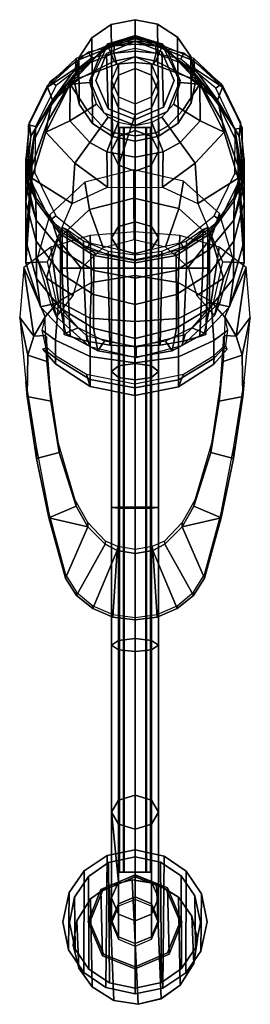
# Model space of a CAD drawing. Header units: millimetres. Extents: x -29 to 29, y -218 to 34.
import ezdxf

# ---------------------------------------------------------------- set-up
doc = ezdxf.new("R2010")
doc.units = ezdxf.units.MM
doc.header["$MEASUREMENT"] = 0

msp = doc.modelspace()

# ---------------------------------------------------------------- meshes
mesh = msp.add_polyface()
corners = [(15.5, 18, 211.94), (14.38, 12.22, 211.94), (14.26, 24.07, 211.94), (-15.5, 18, 211.94), (-14.38, 23.78, 211.94), (-14.26, 11.93, 211.94), (6.07, 3.74, 211.94), (0, 2.5, 211.94), (0, 33.5, 211.94), (5.78, 32.38, 211.94), (11.02, 7.1, 211.94), (10.9, 29.02, 211.94), (-5.78, 3.62, 211.94), (-6.07, 32.26, 211.94), (-10.9, 6.98, 211.94), (-11.02, 28.9, 211.94), (15.5, 18, 357.04), (14.26, 24.07, 357.04), (14.38, 12.22, 357.04), (-15.5, 18, 357.04), (-14.26, 11.93, 357.04), (-14.38, 23.78, 357.04), (6.07, 3.74, 357.04), (5.78, 32.38, 357.04), (0, 33.5, 357.04), (0, 2.5, 357.04), (11.02, 7.1, 357.04), (10.9, 29.02, 357.04), (-6.07, 32.26, 357.04), (-5.78, 3.62, 357.04), (-11.02, 28.9, 357.04), (-10.9, 6.98, 357.04), (-14.38, 23.78, 211.94), (-15.5, 18, 211.94), (-15.5, 18, 357.04), (-14.38, 23.78, 357.04), (-11.02, 28.9, 211.94), (-11.02, 28.9, 357.04), (-6.07, 32.26, 211.94), (-6.07, 32.26, 357.04), (0, 33.5, 211.94), (0, 33.5, 357.04), (5.78, 32.38, 211.94), (5.78, 32.38, 357.04), (10.9, 29.02, 211.94), (10.9, 29.02, 357.04), (14.26, 24.07, 211.94), (14.26, 24.07, 357.04), (15.5, 18, 211.94), (15.5, 18, 357.04), (14.38, 12.22, 211.94), (14.38, 12.22, 357.04), (11.02, 7.1, 211.94), (11.02, 7.1, 357.04), (6.07, 3.74, 211.94), (6.07, 3.74, 357.04), (0, 2.5, 211.94), (0, 2.5, 357.04), (-5.78, 3.62, 211.94), (-5.78, 3.62, 357.04), (-10.9, 6.98, 211.94), (-10.9, 6.98, 357.04), (-14.26, 11.93, 211.94), (-14.26, 11.93, 357.04), (-15.5, 18, 211.94), (-15.5, 18, 357.04)]
mesh.append_faces([[corners[k] for k in face] for face in [(0, 1, 2, 2), (3, 4, 5, 5), (6, 7, 8, 9), (10, 6, 9, 11), (1, 10, 11, 2), (7, 12, 13, 8), (12, 14, 15, 13), (14, 5, 4, 15), (16, 17, 18, 18), (19, 20, 21, 21), (22, 23, 24, 25), (26, 27, 23, 22), (18, 17, 27, 26), (25, 24, 28, 29), (29, 28, 30, 31), (31, 30, 21, 20), (32, 33, 34, 35), (36, 32, 35, 37), (38, 36, 37, 39), (40, 38, 39, 41), (42, 40, 41, 43), (44, 42, 43, 45), (46, 44, 45, 47), (48, 46, 47, 49), (50, 48, 49, 51), (52, 50, 51, 53), (54, 52, 53, 55), (56, 54, 55, 57), (58, 56, 57, 59), (60, 58, 59, 61), (62, 60, 61, 63), (64, 62, 63, 65)]])
mesh = msp.add_polyface()
corners = [(-12.23, 10.4, 154.9), (-9.84, 11.88, 161.61), (-11.58, 17.45, 161.61), (-16.6, 17.01, 152.15), (-8.48, 6.36, 154.9), (-6.83, 8.63, 161.61), (-5.29, 4.61, 154.9), (-4.26, 7.22, 161.61), (-11.55, 2.16, 149.26), (-16.65, 7.65, 149.26), (-7.2, -0.23, 149.26), (-7.05, -9.3, 141.9), (-15.4, -3.13, 144.28), (-16.03, -13.45, 138.56), (-22.8, 4.76, 144.13), (-6.77, 27.41, 161.6), (-9.46, -51.14, 119.16), (0, -52.7, 118.53), (0, -50.04, 120.4), (-7.78, -48.61, 120.93), (-14.56, -45.22, 122.2), (-17.79, -46.57, 121.08), (-24.13, -39.86, 123.96), (-20.01, -38.9, 125.27), (-22.39, -28.36, 130.14), (-27.93, -28.63, 128.75), (0, -9.38, 143.28), (0, -1.59, 149.27), (0, 3.85, 154.9), (0, 6.41, 161.61), (-26.36, -6.98, 138.14), (12.23, 10.4, 154.9), (16.6, 17.01, 152.15), (11.58, 17.45, 161.61), (9.84, 11.88, 161.61), (8.48, 6.36, 154.9), (6.83, 8.63, 161.61), (5.29, 4.61, 154.9), (4.26, 7.22, 161.61), (11.55, 2.16, 149.26), (16.65, 7.65, 149.26), (7.2, -0.23, 149.26), (7.05, -9.3, 141.9), (15.4, -3.13, 144.28), (16.03, -13.45, 138.56), (22.8, 4.76, 144.13), (6.77, 27.41, 161.6), (9.46, -51.14, 119.16), (7.78, -48.61, 120.93), (17.79, -46.57, 121.08), (14.56, -45.22, 122.2), (24.13, -39.86, 123.96), (20.01, -38.9, 125.27), (27.93, -28.63, 128.75), (22.39, -28.36, 130.14), (26.36, -6.98, 138.14), (0, 29.42, 147.02), (0, 29.04, 130.3), (-6.07, 27.16, 128.8), (-6.72, 27.23, 144.89), (-7.07, 27.14, 153.23), (-15.88, 18.47, 140.06), (-16.6, 17.01, 152.15), (-25.9, 2.35, 110.12), (-27.93, -13.03, 99.27), (-27.93, -23.01, 119.11), (-26.32, -3.93, 127.78), (-27.93, -28.63, 128.75), (-26.36, -6.98, 138.14), (-22.8, 4.76, 144.13), (-22.28, 7.56, 134.06), (-6.77, 27.41, 161.6), (0, 28.73, 121.94), (-6.77, 26.43, 119.73), (-27.93, -8.96, 89.07), (-25.49, 5.55, 100.91), (0, 29.49, 154.31), (-14.77, 20.26, 123.49), (-21.42, 11.65, 116.99), (-14.73, 20.5, 114.17), (-20.57, 13.19, 107.63), (0, 29.5, 161.6), (6.72, 27.23, 144.89), (6.07, 27.16, 128.8), (7.07, 27.14, 153.23), (16.6, 17.01, 152.15), (15.88, 18.47, 140.06), (25.9, 2.35, 110.12), (26.32, -3.93, 127.78), (27.93, -23.01, 119.11), (27.93, -13.03, 99.27), (26.36, -6.98, 138.14), (27.93, -28.63, 128.75), (22.28, 7.56, 134.06), (22.8, 4.76, 144.13), (6.77, 27.41, 161.6), (6.77, 26.43, 119.73), (27.93, -8.96, 89.07), (25.49, 5.55, 100.91), (14.77, 20.26, 123.49), (21.42, 11.65, 116.99), (14.73, 20.5, 114.17), (20.57, 13.19, 107.63), (-27.93, -6.46, 81.46), (-26.6, 3.76, 88.33), (-21.07, 12.98, 94.53), (-25.49, 5.55, 100.91), (-20.57, 13.19, 107.63), (-14.24, 18.41, 106.33), (-14.73, 20.5, 114.17), (-14.5, 18.46, 98.22), (0, 23.98, 111.88), (0, 22.56, 100.98), (-4.64, 22.17, 100.71), (-5.3, 22.93, 110.83), (0, 28.73, 121.94), (-6.77, 26.43, 119.73), (-10.54, -30.54, 78.95), (-19.07, -25.22, 80.16), (-19.09, -21.24, 63.02), (-10.48, -26.73, 62.78), (-10.57, -36.74, 94.51), (-19.06, -31.27, 95.22), (-25.26, -17.7, 83.19), (-25.31, -12.79, 63.59), (-25.24, -23.11, 96.55), (-27.93, -3.15, 64.34), (-22.39, 16.25, 65.78), (-15.23, 21.01, 82.53), (-15, 23.01, 67.31), (-5.43, 24.95, 84.33), (-5.31, 26.79, 68.21), (-25.19, -32.64, 115.44), (-24.13, -39.86, 123.96), (-19.03, -40.17, 112.29), (-17.79, -46.57, 121.08), (-10.62, -45.3, 110.21), (-9.46, -51.14, 119.16), (0, -47.92, 110.51), (0, -52.7, 118.53), (0, -39.25, 94.66), (0, -32.51, 78.58), (0, -28.61, 61.66), (0, -28.01, 52.7), (-10.26, -26.06, 52.7), (-19.09, -20.49, 52.7), (-25.26, -12.08, 52.7), (-27.93, -1.96, 52.7), (0, 27.28, 68.35), (0, 28, 52.7), (-5.72, 27.4, 52.7), (0, 25.42, 84.47), (-15.04, 23.57, 52.7), (-22.44, 16.61, 52.7), (-27, 7.18, 52.7), (-26.96, 6.98, 64.49), (27.93, -6.46, 81.46), (26.6, 3.76, 88.33), (21.07, 12.98, 94.53), (20.57, 13.19, 107.63), (25.49, 5.55, 100.91), (14.24, 18.41, 106.33), (14.73, 20.5, 114.17), (14.5, 18.46, 98.22), (5.3, 22.93, 110.83), (4.64, 22.17, 100.71), (6.77, 26.43, 119.73), (10.54, -30.54, 78.95), (10.48, -26.73, 62.78), (19.09, -21.24, 63.02), (19.07, -25.22, 80.16), (10.57, -36.74, 94.51), (19.06, -31.27, 95.22), (25.31, -12.79, 63.59), (25.26, -17.7, 83.19), (25.24, -23.11, 96.55), (27.93, -3.15, 64.34), (22.39, 16.25, 65.78), (15, 23.01, 67.31), (15.23, 21.01, 82.53), (5.31, 26.79, 68.21), (5.43, 24.95, 84.33), (25.19, -32.64, 115.44), (24.13, -39.86, 123.96), (19.03, -40.17, 112.29), (17.79, -46.57, 121.08), (10.62, -45.3, 110.21), (9.46, -51.14, 119.16), (10.26, -26.06, 52.7), (19.09, -20.49, 52.7), (25.26, -12.08, 52.7), (27.93, -1.96, 52.7), (5.72, 27.4, 52.7), (15.04, 23.57, 52.7), (22.44, 16.61, 52.7), (26.96, 6.98, 64.49), (27, 7.18, 52.7)]
mesh.append_faces([[corners[k] for k in face] for face in [(0, 1, 2, 3), (4, 5, 1, 0), (6, 7, 5, 4), (8, 4, 0, 9), (10, 6, 4, 8), (11, 10, 8, 12), (9, 0, 3, 3), (13, 11, 12, 12), (3, 14, 9, 9), (3, 2, 15, 15), (16, 17, 18, 19), (16, 19, 20, 21), (22, 21, 20, 23), (22, 23, 24, 25), (11, 26, 27, 10), (10, 27, 28, 6), (6, 28, 29, 7), (14, 12, 8, 9), (13, 12, 14, 30), (25, 24, 13, 30), (31, 32, 33, 34), (35, 31, 34, 36), (37, 35, 36, 38), (39, 40, 31, 35), (41, 39, 35, 37), (42, 43, 39, 41), (40, 32, 31, 31), (44, 43, 42, 42), (32, 40, 45, 45), (32, 46, 33, 33), (47, 48, 18, 17), (47, 49, 50, 48), (51, 52, 50, 49), (51, 53, 54, 52), (42, 41, 27, 26), (41, 37, 28, 27), (37, 38, 29, 28), (45, 40, 39, 43), (44, 55, 45, 43), (53, 55, 44, 54), (56, 57, 58, 59), (60, 59, 61, 62), (63, 64, 65, 66), (65, 67, 68, 66), (68, 69, 70, 66), (62, 71, 60, 60), (57, 72, 73, 58), (74, 64, 63, 75), (60, 76, 56, 59), (59, 58, 77, 61), (61, 77, 78, 70), (70, 78, 63, 66), (58, 73, 79, 77), (78, 77, 79, 80), (63, 78, 80, 75), (62, 61, 70, 69), (81, 76, 60, 71), (56, 82, 83, 57), (84, 85, 86, 82), (87, 88, 89, 90), (89, 88, 91, 92), (91, 88, 93, 94), (85, 84, 95, 95), (57, 83, 96, 72), (97, 98, 87, 90), (84, 82, 56, 76), (82, 86, 99, 83), (86, 93, 100, 99), (93, 88, 87, 100), (83, 99, 101, 96), (100, 102, 101, 99), (87, 98, 102, 100), (85, 94, 93, 86), (81, 95, 84, 76), (103, 74, 104, 104), (105, 106, 107, 107), (107, 108, 105, 105), (108, 107, 109, 109), (104, 106, 105, 105), (106, 104, 74, 74), (110, 105, 108, 108), (111, 112, 113, 114), (115, 111, 114, 116), (116, 114, 108, 109), (114, 113, 110, 108), (117, 118, 119, 120), (121, 122, 118, 117), (118, 123, 124, 119), (122, 125, 123, 118), (124, 103, 126, 126), (103, 123, 74, 74), (123, 103, 124, 124), (127, 128, 129, 129), (128, 130, 131, 129), (64, 125, 132, 65), (132, 133, 67, 65), (134, 135, 133, 132), (125, 122, 134, 132), (121, 136, 134, 122), (134, 136, 137, 135), (136, 138, 139, 137), (140, 138, 136, 121), (117, 141, 140, 121), (142, 141, 117, 120), (143, 142, 120, 144), (145, 144, 120, 119), (146, 145, 119, 124), (147, 146, 124, 126), (74, 123, 125, 64), (131, 148, 149, 150), (151, 148, 131, 130), (113, 112, 151, 130), (110, 113, 130, 128), (131, 150, 152, 129), (129, 152, 153, 127), (110, 128, 105, 105), (128, 127, 105, 105), (127, 153, 154, 155), (126, 155, 154, 147), (105, 127, 155, 104), (104, 155, 126, 103), (156, 157, 97, 97), (158, 159, 160, 160), (159, 158, 161, 161), (161, 162, 159, 159), (157, 158, 160, 160), (160, 97, 157, 157), (163, 161, 158, 158), (111, 164, 165, 112), (115, 166, 164, 111), (166, 162, 161, 164), (164, 161, 163, 165), (167, 168, 169, 170), (171, 167, 170, 172), (170, 169, 173, 174), (172, 170, 174, 175), (173, 176, 156, 156), (156, 97, 174, 174), (174, 173, 156, 156), (177, 178, 179, 179), (179, 178, 180, 181), (90, 89, 182, 175), (182, 89, 92, 183), (184, 182, 183, 185), (175, 182, 184, 172), (171, 172, 184, 186), (184, 185, 187, 186), (186, 187, 139, 138), (140, 171, 186, 138), (167, 171, 140, 141), (142, 168, 167, 141), (143, 188, 168, 142), (189, 169, 168, 188), (190, 173, 169, 189), (191, 176, 173, 190), (97, 90, 175, 174), (180, 192, 149, 148), (151, 181, 180, 148), (165, 181, 151, 112), (163, 179, 181, 165), (180, 178, 193, 192), (178, 177, 194, 193), (163, 158, 179, 179), (179, 158, 177, 177), (177, 195, 196, 194), (176, 191, 196, 195), (158, 157, 195, 177), (157, 156, 176, 195)]])
mesh = msp.add_polyface()
corners = [(12.51, -25.04, 52.5), (0, -27.99, 52.5), (0, -26.16), (11.69, -23.4), (21.64, -17.76, 52.5), (20.22, -16.59), (27.29, -6.22, 52.5), (25.5, -5.81), (27.36, 5.9, 52.5), (25.57, 5.51), (22.12, 17.15, 52.5), (20.67, 16.03), (12.49, 25.05, 52.5), (11.67, 23.41), (0, 26.16), (0, 27.99, 52.5), (-21.58, 17.83, 52.5), (-11.91, 25.33, 52.5), (-11.13, 23.67), (-20.17, 16.66), (-27.19, 6.67, 52.5), (-25.4, 6.23), (-27.34, -6, 52.5), (-25.55, -5.61), (-21.64, -17.76, 52.5), (-20.22, -16.59), (-12.31, -25.14, 52.5), (-11.51, -23.49)]
mesh.append_faces([[corners[k] for k in face] for face in [(0, 1, 2, 3), (4, 0, 3, 5), (6, 4, 5, 7), (8, 6, 7, 9), (10, 8, 9, 11), (12, 10, 11, 13), (12, 13, 14, 15), (16, 17, 18, 19), (20, 16, 19, 21), (22, 20, 21, 23), (24, 22, 23, 25), (26, 24, 25, 27), (1, 26, 27, 2), (14, 18, 17, 15)]])
mesh = msp.add_polyface()
corners = [(-8.33, 25.92, 161.94), (-11.5, 18, 161.94), (-11.5, 18, 211.94), (-8.33, 25.92, 211.94), (0, 29.5, 161.94), (0, 29.5, 211.94), (7.92, 26.33, 161.94), (7.92, 26.33, 211.94), (11.5, 18, 161.94), (11.5, 18, 211.94), (8.33, 10.08, 161.94), (8.33, 10.08, 211.94), (0, 6.5, 161.94), (0, 6.5, 211.94), (-7.92, 9.67, 161.94), (-7.92, 9.67, 211.94), (-11.5, 18, 161.94), (-11.5, 18, 211.94)]
mesh.append_faces([[corners[k] for k in face] for face in [(0, 1, 2, 3), (4, 0, 3, 5), (6, 4, 5, 7), (8, 6, 7, 9), (10, 8, 9, 11), (12, 10, 11, 13), (14, 12, 13, 15), (16, 14, 15, 17)]])
mesh = msp.add_polyface()
corners = [(6.89, 25.25, 500), (7.25, 11.11, 500), (10, 18, 500), (-10, 18, 500), (-6.89, 10.75, 500), (-7.25, 24.89, 500), (0, 8, 500), (0, 28, 500), (-7.25, 24.89, 357.2), (-10, 18, 357.2), (-10, 18, 500), (-7.25, 24.89, 500), (0, 28, 357.2), (0, 28, 500), (6.89, 25.25, 357.2), (6.89, 25.25, 500), (10, 18, 357.2), (10, 18, 500), (7.25, 11.11, 357.2), (7.25, 11.11, 500), (0, 8, 357.2), (0, 8, 500), (-6.89, 10.75, 357.2), (-6.89, 10.75, 500)]
mesh.append_faces([[corners[k] for k in face] for face in [(0, 1, 2, 2), (3, 4, 5, 5), (6, 7, 5, 4), (1, 0, 7, 6), (8, 9, 10, 11), (12, 8, 11, 13), (14, 12, 13, 15), (16, 14, 15, 17), (18, 16, 17, 19), (20, 18, 19, 21), (22, 20, 21, 23), (9, 22, 23, 10)]])
mesh = msp.add_polyface()
corners = [(-4.24, -195.02, 544.84), (-6, -190.9, 543.83), (-6, -196.58, 508.87), (-4.24, -200.8, 509.29), (0, 21.04, 515.7), (0, 24, 500), (-4.24, 22.25, 500), (-4.24, 19.31, 515.38), (4.24, 19.31, 515.38), (4.24, 22.25, 500), (0, 5.15, 560.92), (0, -18.15, 589.96), (4.24, -19.34, 588.67), (4.24, 3.63, 560.03), (-4.24, 3.63, 560.03), (-4.24, -19.34, 588.67), (0, -54.31, 612.86), (0, -90.98, 619.79), (4.24, -91.03, 618.03), (4.24, -54.92, 611.22), (-4.24, -91.03, 618.03), (-4.24, -127.47, 613.58), (0, -127.97, 615.27), (0, -196.73, 545.26), (0, -202.55, 509.47), (4.24, -200.8, 509.29), (4.24, -195.02, 544.84), (6, -190.9, 543.83), (6, -196.58, 508.87), (4.24, -192.36, 508.44), (4.24, -186.78, 542.82), (6, -197.23, 354.44), (4.24, -193.01, 354.44), (-4.24, -186.78, 542.82), (-6, -168.99, 583.19), (-4.24, -165.94, 580.25), (-4.24, -192.36, 508.44), (-4.24, -193.01, 354.44), (-6, -197.23, 354.44), (0, 9.23, 513.54), (-4.24, -3.71, 555.76), (-4.24, 10.96, 513.86), (0, -5.23, 554.88), (0, -26.32, 581.17), (-4.24, -25.12, 582.46), (4.24, -3.71, 555.76), (4.24, -25.12, 582.46), (0, -58.53, 601.63), (0, -91.37, 607.79), (-4.24, -91.31, 609.55), (-4.24, -57.91, 603.28), (4.24, -57.91, 603.28), (4.24, -91.31, 609.55), (0, -124.6, 603.75), (-4.24, -125.09, 605.44), (4.24, -125.09, 605.44), (0, -185.07, 542.4), (0, -190.61, 508.26), (0, -191.27, 354.44), (-6, 15.13, 514.62), (-6, -0.04, 557.9), (-6, -22.23, 585.56), (-6, -56.42, 607.25), (-4.24, -54.92, 611.22), (-6, -91.17, 613.79), (-6, -126.28, 609.51), (-4.24, -172.04, 586.14), (4.24, -165.94, 580.25), (0, -164.67, 579.03), (6, -168.99, 583.19), (4.24, -172.04, 586.14), (0, -173.31, 587.36), (4.24, -127.47, 613.58), (6, -126.28, 609.51), (6, -91.17, 613.79), (6, -56.42, 607.25), (6, -22.23, 585.56), (6, -0.04, 557.9), (6, 15.13, 514.62), (4.24, 10.96, 513.86), (0, -203.18, 354.44), (4.24, -201.45, 354.44), (-4.24, -201.45, 354.44), (-6, 18, 500), (-4.24, 13.76, 500), (0, 12, 500), (4.24, 13.76, 500), (6, 18, 500)]
mesh.append_faces([[corners[k] for k in face] for face in [(0, 1, 2, 3), (4, 5, 6, 7), (4, 8, 9, 5), (10, 11, 12, 13), (14, 15, 11, 10), (16, 17, 18, 19), (20, 21, 22, 17), (23, 24, 25, 26), (0, 3, 24, 23), (27, 28, 29, 30), (28, 31, 32, 29), (33, 34, 35, 35), (33, 1, 34, 34), (36, 2, 1, 33), (37, 38, 2, 36), (39, 40, 41, 41), (42, 43, 44, 40), (45, 46, 43, 42), (47, 48, 49, 50), (51, 52, 48, 47), (48, 53, 54, 49), (52, 55, 53, 48), (56, 57, 36, 33), (30, 29, 57, 56), (29, 32, 58, 57), (40, 39, 42, 42), (14, 7, 59, 60), (14, 10, 4, 7), (15, 14, 60, 61), (60, 40, 44, 61), (59, 41, 40, 60), (61, 44, 50, 62), (63, 15, 61, 62), (20, 63, 62, 64), (50, 49, 64, 62), (49, 54, 65, 64), (21, 20, 64, 65), (54, 35, 34, 65), (66, 21, 65, 34), (53, 55, 67, 68), (54, 53, 68, 35), (68, 67, 30, 56), (35, 68, 56, 33), (67, 69, 27, 30), (27, 69, 70, 26), (23, 26, 70, 71), (0, 23, 71, 66), (0, 66, 34, 1), (66, 71, 22, 21), (71, 70, 72, 22), (69, 73, 72, 70), (55, 73, 69, 67), (52, 74, 73, 55), (73, 74, 18, 72), (51, 75, 74, 52), (74, 75, 19, 18), (22, 72, 18, 17), (16, 19, 12, 11), (19, 75, 76, 12), (46, 76, 75, 51), (43, 46, 51, 47), (44, 43, 47, 50), (63, 16, 11, 15), (20, 17, 16, 63), (10, 13, 8, 4), (77, 78, 8, 13), (79, 78, 77, 45), (45, 77, 76, 46), (76, 77, 13, 12), (39, 79, 45, 42), (28, 27, 26, 25), (80, 81, 25, 24), (82, 80, 24, 3), (36, 57, 58, 37), (81, 31, 28, 25), (82, 3, 2, 38), (59, 7, 6, 83), (84, 41, 59, 83), (84, 85, 39, 41), (85, 86, 79, 39), (87, 78, 79, 86), (8, 78, 87, 9)]])
mesh = msp.add_polyface()
corners = [(2.76, -184.32, 340.54), (0, -184.32, 339.44), (0, 5.97, 339.44), (2.76, 5.97, 340.54), (4, -184.32, 343.44), (4, 5.97, 343.44), (2.9, -184.32, 346.2), (2.9, 5.97, 346.2), (0, -184.32, 347.44), (0, 5.97, 347.44), (-2.76, -184.32, 346.33), (-2.76, 5.97, 346.33), (-4, -184.32, 343.44), (-4, 5.97, 343.44), (-2.9, -184.32, 340.68), (-2.9, 5.97, 340.68), (0, -184.32, 339.44), (0, 5.97, 339.44)]
mesh.append_faces([[corners[k] for k in face] for face in [(0, 1, 2, 3), (4, 0, 3, 5), (6, 4, 5, 7), (8, 6, 7, 9), (10, 8, 9, 11), (12, 10, 11, 13), (14, 12, 13, 15), (16, 14, 15, 17)]])
mesh = msp.add_polyface()
corners = [(20.27, -42.11, 134.83), (21.8, -38.57, 125.21), (25, -27.47, 130.39), (22.57, -32.55, 141.28), (11.94, -49.87, 131.21), (12.84, -46.91, 121.32), (0.29, -52.86, 129.82), (0.31, -50.13, 119.82), (-11.51, -50.1, 131.11), (-12.37, -47.16, 121.21), (-20.07, -42.42, 134.69), (-21.58, -38.9, 125.06), (-22.57, -32.55, 141.28), (-25, -27.47, 130.39), (-19.68, -22.54, 145.95), (-21.8, -16.38, 135.56), (-11.6, -15, 149.47), (-12.84, -8.04, 139.45), (-0.28, -12.1, 150.82), (-0.31, -4.82, 140.95), (11.17, -14.78, 149.57), (12.37, -7.79, 139.57), (19.49, -22.23, 146.09), (21.58, -16.04, 135.72), (-13.74, -29.95, 153.95), (-15.76, -36.94, 150.69), (-8.1, -24.69, 156.4), (-0.19, -22.66, 157.35), (7.8, -24.53, 156.47), (13.61, -29.73, 154.05), (15.76, -36.94, 150.69)]
mesh.append_faces([[corners[k] for k in face] for face in [(0, 1, 2, 3), (4, 5, 1, 0), (6, 7, 5, 4), (8, 9, 7, 6), (10, 11, 9, 8), (12, 13, 11, 10), (14, 15, 13, 12), (16, 17, 15, 14), (18, 19, 17, 16), (20, 21, 19, 18), (22, 23, 21, 20), (3, 2, 23, 22), (24, 14, 12, 25), (26, 16, 14, 24), (27, 18, 16, 26), (28, 20, 18, 27), (29, 22, 20, 28), (30, 3, 22, 29), (3, 30, 0, 0), (12, 10, 25, 25)]])
mesh = msp.add_polyface()
corners = [(0, -50, 12.72), (0, -50, 48.77), (-6.41, -49.62, 47.6), (-6.41, -49.62, 13.89), (6.41, -49.62, 13.89), (6.41, -49.62, 47.6), (-12.28, -48.6, 44), (-12.27, -48.6, 17.49), (-16.53, -47.43, 38.13), (-16.53, -47.43, 23.36), (-18.12, -46.9, 30.74), (12.27, -48.6, 17.49), (12.27, -48.6, 44), (16.53, -47.43, 23.37), (16.53, -47.43, 38.13), (18.12, -46.9, 30.75), (-12.27, -48.6, 17.49), (-13.18, -30, 17.57), (-6.86, -30, 13.42), (-6.41, -49.62, 13.89), (-17.32, -30, 23.89), (-16.53, -47.43, 23.36), (-6.86, -30, 48.07), (-13.18, -30, 43.92), (-12.28, -48.6, 44), (-6.41, -49.62, 47.6), (-17.32, -30, 37.61), (-16.53, -47.43, 38.13), (-18.63, -30, 30.75), (-18.12, -46.9, 30.74), (12.27, -48.6, 44), (13.18, -30, 43.92), (6.86, -30, 48.07), (6.41, -49.62, 47.6), (16.53, -47.43, 38.13), (17.32, -30, 37.61), (18.12, -46.9, 30.75), (18.63, -30, 30.75), (0, -30, 12.11), (6.86, -30, 13.42), (6.41, -49.62, 13.89), (0, -50, 12.72), (13.18, -30, 17.57), (12.27, -48.6, 17.49), (17.32, -30, 23.89), (16.53, -47.43, 23.37), (0, -30, 49.38), (0, -50, 48.77), (17.32, -20.53, 37.59), (13.17, -24.19, 43.92), (17.33, -20.07, 23.92), (13.17, -22.98, 17.57), (6.88, -25.66, 13.44), (-13.16, -22.99, 17.56), (-6.82, -25.67, 13.39), (-17.32, -20.07, 23.93), (-13.18, -24.19, 43.95), (-17.32, -20.53, 37.62), (6.86, -26.52, 48.07), (0, -27.89, 49.38), (-6.84, -26.54, 48.07), (-18.62, -19.54, 30.74), (0, -26.58, 12.12), (18.62, -19.55, 30.74)]
mesh.append_faces([[corners[k] for k in face] for face in [(0, 1, 2, 3), (4, 5, 1, 0), (3, 2, 6, 7), (7, 6, 8, 9), (8, 10, 9, 9), (11, 12, 5, 4), (13, 14, 12, 11), (15, 14, 13, 13), (16, 17, 18, 19), (20, 17, 16, 21), (22, 23, 24, 25), (24, 23, 26, 27), (27, 26, 28, 29), (30, 31, 32, 33), (30, 34, 35, 31), (34, 36, 37, 35), (38, 39, 40, 41), (39, 42, 43, 40), (43, 42, 44, 45), (45, 44, 37, 36), (46, 47, 33, 32), (25, 47, 46, 22), (28, 20, 21, 29), (19, 18, 38, 41), (31, 35, 48, 49), (50, 44, 42, 51), (51, 42, 39, 52), (53, 54, 18, 17), (55, 53, 17, 20), (23, 56, 57, 26), (32, 58, 59, 46), (22, 46, 59, 60), (31, 49, 58, 32), (23, 22, 60, 56), (57, 61, 28, 26), (54, 62, 38, 18), (38, 62, 52, 39), (37, 44, 50, 63), (28, 61, 55, 20), (48, 35, 37, 63)]])
mesh = msp.add_polyface()
corners = [(22.86, -47.15, 144.4), (22.6, -47.5, 127.11), (22.51, -53.84, 136.13), (21.64, -60.56, 120.53), (21.54, -63.99, 125.09), (0, -102.86, 101.81), (4.56, -102.1, 102.19), (4.42, -101.14, 99.93), (0, -101.91, 99.71), (12.04, -96.04, 105.33), (15.02, -90.83, 108.07), (15.26, -89.24, 106.08), (12.05, -95, 103.18), (7.52, -99.78, 100.65), (7.63, -100.5, 103.02), (19.57, -74.76, 113.38), (19.38, -77.08, 115.77), (-22.86, -47.15, 144.4), (-22.51, -53.84, 136.13), (-22.6, -47.5, 127.11), (-21.54, -63.99, 125.09), (-21.64, -60.56, 120.53), (-4.42, -101.14, 99.93), (-4.56, -102.1, 102.19), (-12.04, -96.04, 105.33), (-12.05, -95, 103.18), (-15.26, -89.24, 106.08), (-15.02, -90.83, 108.07), (-7.63, -100.5, 103.02), (-7.52, -99.78, 100.65), (-19.57, -74.76, 113.38), (-19.38, -77.08, 115.77), (22.97, -42.45, 150.41), (22.86, -47.15, 144.4), (25.86, -47.38, 144.11), (12.04, -96.04, 105.33), (22.03, -93.75, 106.58), (15.02, -90.83, 108.07), (17.78, -109.23, 98.49), (5.64, -119.13, 93.42), (10.74, -116.97, 94.52), (4.56, -102.1, 102.19), (19.38, -77.08, 115.77), (25.18, -78.61, 114.88), (27.57, -62.75, 126.31), (21.54, -63.99, 125.09), (27.41, -52.22, 138.05), (22.51, -53.84, 136.13), (-22.97, -42.45, 150.41), (-25.86, -47.38, 144.11), (-22.86, -47.15, 144.4), (-22.03, -93.75, 106.58), (-17.78, -109.23, 98.49), (-12.04, -96.04, 105.33), (-5.64, -119.13, 93.42), (-4.56, -102.1, 102.19), (-10.74, -116.97, 94.52), (-15.02, -90.83, 108.07), (-19.38, -77.08, 115.77), (-21.54, -63.99, 125.09), (-27.57, -62.75, 126.31), (-25.18, -78.61, 114.88), (-22.51, -53.84, 136.13), (-27.41, -52.22, 138.05), (0, -119.87, 93.04), (0, -102.86, 101.81), (-7.63, -100.5, 103.02), (-14.91, -113.58, 96.25), (14.91, -113.58, 96.25), (7.63, -100.5, 103.02), (14.91, -113.58, 96.25), (14.94, -112.74, 94.42), (17.75, -108.28, 96.49), (17.78, -109.23, 98.49), (10.74, -116.97, 94.52), (10.78, -116.23, 92.8), (5.64, -119.13, 93.42), (5.66, -118.46, 91.77), (0, -119.87, 93.04), (0, -119.24, 91.41), (-5.64, -119.13, 93.42), (-5.66, -118.46, 91.77), (-10.74, -116.97, 94.52), (-10.78, -116.23, 92.8), (-14.91, -113.58, 96.25), (-14.94, -112.74, 94.42), (-17.78, -109.23, 98.49), (-17.75, -108.28, 96.49), (27.41, -52.22, 138.05), (29.46, -42.58, 127.66), (25.86, -47.38, 144.11), (28.41, -29.81, 141.47), (22.97, -42.45, 150.41), (22.03, -92.57, 103.89), (22.03, -93.75, 106.58), (25.29, -75.58, 111.94), (25.18, -78.61, 114.88), (27.91, -59.02, 119.78), (27.57, -62.75, 126.31), (11.05, -33.61, 161.44), (11.44, -21.68, 158.84), (-0.03, -20.7, 160.92), (-0.03, -31.83, 163.58), (19.49, -38.54, 155.52), (21.5, -24.63, 152.52), (-27.41, -52.22, 138.05), (-25.86, -47.38, 144.11), (-29.46, -42.58, 127.66), (-28.41, -29.81, 141.47), (-22.97, -42.45, 150.41), (-22.03, -93.75, 106.58), (-22.03, -92.57, 103.89), (-25.29, -75.58, 111.94), (-25.18, -78.61, 114.88), (-27.57, -62.75, 126.31), (-27.91, -59.02, 119.78), (-11.1, -33.61, 161.44), (-11.44, -21.68, 158.84), (-19.54, -38.54, 155.52), (-21.5, -24.63, 152.52), (-11.46, -60.18, 133.4), (-12.4, -57.11, 122.47), (-0.03, -59.57, 121.3), (-0.03, -62.49, 133.34), (-11.1, -33.61, 161.44), (-11.46, -42.78, 159.48), (-0.03, -43.61, 161.63), (-0.03, -31.83, 163.58), (11.05, -33.61, 161.44), (11.09, -42.82, 159.6), (19.49, -38.54, 155.52), (-0.03, -54.19, 154.63), (-11.46, -52.53, 153.02), (11.09, -52.63, 153.12), (20.17, -48.44, 149.06), (-20.31, -48.38, 149), (-20.31, -53, 141.77), (-11.46, -58.39, 143.83), (-0.03, -60.54, 144.66), (11.09, -58.51, 143.88), (20.17, -53.08, 141.8), (11.09, -60.31, 133.4), (-20.31, -54.41, 133.55), (12.35, -57.11, 122.47), (23.21, -49.8, 141.04), (23.72, -45.84, 146), (-23.77, -45.84, 146), (-22.64, -51.22, 139.27), (-20.3, -52.28, 124.76), (20.17, -54.49, 133.55), (20.25, -52.28, 124.76), (23.52, -50.7, 132.53), (-19.54, -38.54, 155.52), (-22.97, -42.45, 150.41), (-23.57, -50.7, 132.53), (-22.49, -50.19, 125.76), (22.44, -50.19, 125.76), (22.97, -42.52, 150.32)]
mesh.append_faces([[corners[k] for k in face] for face in [(0, 1, 2, 2), (1, 3, 4, 2), (5, 6, 7, 8), (9, 10, 11, 12), (12, 13, 14, 9), (15, 11, 10, 16), (3, 15, 16, 4), (6, 14, 13, 7), (17, 18, 19, 19), (19, 18, 20, 21), (5, 8, 22, 23), (24, 25, 26, 27), (25, 24, 28, 29), (30, 31, 27, 26), (21, 20, 31, 30), (23, 22, 29, 28), (32, 33, 34, 34), (35, 36, 37, 37), (36, 35, 38, 38), (39, 40, 41, 41), (42, 43, 44, 45), (44, 46, 47, 45), (47, 46, 34, 33), (36, 43, 42, 37), (48, 49, 50, 50), (51, 52, 53, 53), (54, 55, 56, 56), (53, 57, 51, 51), (58, 59, 60, 61), (60, 59, 62, 63), (62, 50, 49, 63), (51, 57, 58, 61), (64, 65, 55, 54), (64, 39, 41, 65), (55, 66, 67, 56), (40, 68, 69, 41), (68, 38, 35, 69), (67, 66, 53, 52), (70, 71, 72, 73), (74, 75, 71, 70), (76, 77, 75, 74), (78, 79, 77, 76), (80, 81, 79, 78), (82, 83, 81, 80), (82, 84, 85, 83), (86, 87, 85, 84), (88, 89, 90, 90), (89, 91, 90, 90), (92, 90, 91, 91), (72, 93, 94, 73), (95, 96, 94, 93), (95, 97, 98, 96), (98, 97, 89, 88), (99, 100, 101, 102), (103, 104, 100, 99), (103, 92, 91, 104), (105, 106, 107, 107), (107, 106, 108, 108), (109, 108, 106, 106), (87, 86, 110, 111), (112, 111, 110, 113), (112, 113, 114, 115), (114, 105, 107, 115), (116, 102, 101, 117), (118, 116, 117, 119), (118, 119, 108, 109), (120, 121, 122, 123), (124, 125, 126, 127), (128, 127, 126, 129), (128, 129, 130, 130), (131, 126, 125, 132), (129, 133, 134, 130), (131, 133, 129, 126), (132, 135, 136, 137), (138, 131, 132, 137), (139, 133, 131, 138), (139, 140, 134, 133), (123, 138, 137, 120), (141, 139, 138, 123), (142, 120, 137, 136), (122, 143, 141, 123), (134, 140, 144, 145), (146, 147, 136, 135), (142, 148, 121, 120), (149, 141, 143, 150), (149, 151, 144, 140), (152, 125, 124, 124), (140, 139, 141, 149), (132, 125, 152, 135), (146, 135, 152, 153), (154, 142, 136, 147), (155, 148, 142, 154), (156, 151, 149, 150), (145, 157, 130, 134)]])
mesh = msp.add_polyface()
corners = [(18.4, -197, 232.24), (16.82, -204.46, 232.24), (16.96, -189.87, 232.24), (-18.4, -197, 232.24), (-16.82, -189.54, 232.24), (-16.96, -204.13, 232.24), (-7.46, -213.82, 232.24), (-7.13, -180.04, 232.24), (0, -178.6, 232.24), (0, -215.4, 232.24), (-13.07, -209.95, 232.24), (-12.95, -183.93, 232.24), (7.46, -180.18, 232.24), (7.13, -213.96, 232.24), (13.07, -184.05, 232.24), (12.95, -210.07, 232.24), (18.4, -197, 322.24), (16.96, -189.87, 322.24), (16.82, -204.46, 322.24), (-18.4, -197, 322.24), (-16.96, -204.13, 322.24), (-16.82, -189.54, 322.24), (-7.46, -213.82, 322.24), (0, -215.4, 322.24), (0, -178.6, 322.24), (-7.13, -180.04, 322.24), (-13.07, -209.95, 322.24), (-12.95, -183.93, 322.24), (7.13, -213.96, 322.24), (7.46, -180.18, 322.24), (12.95, -210.07, 322.24), (13.07, -184.05, 322.24), (16.96, -189.87, 322.24), (18.4, -197, 322.24), (18.4, -197, 232.24), (16.96, -189.87, 232.24), (13.07, -184.05, 322.24), (13.07, -184.05, 232.24), (7.46, -180.18, 322.24), (7.46, -180.18, 232.24), (0, -178.6, 322.24), (0, -178.6, 232.24), (-7.13, -180.04, 322.24), (-7.13, -180.04, 232.24), (-12.95, -183.93, 322.24), (-12.95, -183.93, 232.24), (-16.82, -189.54, 322.24), (-16.82, -189.54, 232.24), (-18.4, -197, 322.24), (-18.4, -197, 232.24), (-16.96, -204.13, 322.24), (-16.96, -204.13, 232.24), (-13.07, -209.95, 322.24), (-13.07, -209.95, 232.24), (-7.46, -213.82, 322.24), (-7.46, -213.82, 232.24), (0, -215.4, 322.24), (0, -215.4, 232.24), (7.13, -213.96, 322.24), (7.13, -213.96, 232.24), (12.95, -210.07, 322.24), (12.95, -210.07, 232.24), (16.82, -204.46, 322.24), (16.82, -204.46, 232.24), (18.4, -197, 322.24), (18.4, -197, 232.24)]
mesh.append_faces([[corners[k] for k in face] for face in [(0, 1, 2, 2), (3, 4, 5, 5), (6, 7, 8, 9), (10, 11, 7, 6), (5, 4, 11, 10), (9, 8, 12, 13), (13, 12, 14, 15), (1, 15, 14, 2), (16, 17, 18, 18), (19, 20, 21, 21), (22, 23, 24, 25), (26, 22, 25, 27), (20, 26, 27, 21), (23, 28, 29, 24), (28, 30, 31, 29), (18, 17, 31, 30), (32, 33, 34, 35), (36, 32, 35, 37), (38, 36, 37, 39), (40, 38, 39, 41), (42, 40, 41, 43), (44, 42, 43, 45), (46, 44, 45, 47), (48, 46, 47, 49), (50, 48, 49, 51), (52, 50, 51, 53), (54, 52, 53, 55), (56, 54, 55, 57), (58, 56, 57, 59), (60, 58, 59, 61), (62, 60, 61, 63), (64, 62, 63, 65)]])
mesh = msp.add_polyface()
corners = [(16.75, -197.18, 332.64), (15.44, -203.67, 332.64), (15.31, -190.38, 332.64), (-16.75, -197.18, 332.64), (-15.44, -190.68, 332.64), (-15.31, -203.97, 332.64), (-11.79, -209.08, 332.64), (-11.9, -185.39, 332.64), (-6.79, -181.86, 332.64), (-6.49, -212.62, 332.64), (0, -213.93, 332.64), (0, -180.43, 332.64), (6.79, -212.49, 332.64), (6.49, -181.73, 332.64), (11.9, -208.96, 332.64), (11.79, -185.27, 332.64), (16.75, -197.18, 354.44), (15.31, -190.38, 354.44), (15.44, -203.67, 354.44), (-16.75, -197.18, 354.44), (-15.31, -203.97, 354.44), (-15.44, -190.68, 354.44), (-11.79, -209.08, 354.44), (-6.49, -212.62, 354.44), (-6.79, -181.86, 354.44), (-11.9, -185.39, 354.44), (0, -213.93, 354.44), (0, -180.43, 354.44), (6.79, -212.49, 354.44), (6.49, -181.73, 354.44), (11.9, -208.96, 354.44), (11.79, -185.27, 354.44), (-15.44, -190.68, 332.64), (-16.75, -197.18, 332.64), (-16.75, -197.18, 354.44), (-15.44, -190.68, 354.44), (-11.9, -185.39, 332.64), (-11.9, -185.39, 354.44), (-6.79, -181.86, 332.64), (-6.79, -181.86, 354.44), (0, -180.43, 332.64), (0, -180.43, 354.44), (6.49, -181.73, 332.64), (6.49, -181.73, 354.44), (11.79, -185.27, 332.64), (11.79, -185.27, 354.44), (15.31, -190.38, 332.64), (15.31, -190.38, 354.44), (16.75, -197.18, 332.64), (16.75, -197.18, 354.44), (15.44, -203.67, 332.64), (15.44, -203.67, 354.44), (11.9, -208.96, 332.64), (11.9, -208.96, 354.44), (6.79, -212.49, 332.64), (6.79, -212.49, 354.44), (0, -213.93, 332.64), (0, -213.93, 354.44), (-6.49, -212.62, 332.64), (-6.49, -212.62, 354.44), (-11.79, -209.08, 332.64), (-11.79, -209.08, 354.44), (-15.31, -203.97, 332.64), (-15.31, -203.97, 354.44), (-16.75, -197.18, 332.64), (-16.75, -197.18, 354.44)]
mesh.append_faces([[corners[k] for k in face] for face in [(0, 1, 2, 2), (3, 4, 5, 5), (6, 7, 8, 9), (5, 4, 7, 6), (10, 9, 8, 11), (12, 10, 11, 13), (14, 12, 13, 15), (1, 14, 15, 2), (16, 17, 18, 18), (19, 20, 21, 21), (22, 23, 24, 25), (20, 22, 25, 21), (26, 27, 24, 23), (28, 29, 27, 26), (30, 31, 29, 28), (18, 17, 31, 30), (32, 33, 34, 35), (36, 32, 35, 37), (38, 36, 37, 39), (40, 38, 39, 41), (42, 40, 41, 43), (44, 42, 43, 45), (46, 44, 45, 47), (48, 46, 47, 49), (50, 48, 49, 51), (52, 50, 51, 53), (54, 52, 53, 55), (56, 54, 55, 57), (58, 56, 57, 59), (60, 58, 59, 61), (62, 60, 61, 63), (64, 62, 63, 65)]])
mesh = msp.add_polyface()
corners = [(12, -197, 219.84), (8.69, -205.28, 219.84), (8.28, -188.31, 219.84), (-12, -197, 219.84), (-8.69, -188.72, 219.84), (-8.28, -205.69, 219.84), (0, -185, 219.84), (0, -209, 219.84), (8.69, -205.28, 219.84), (12, -197, 219.84), (12, -197, 232.24), (8.69, -205.28, 232.24), (0, -209, 219.84), (0, -209, 232.24), (-8.28, -205.69, 219.84), (-8.28, -205.69, 232.24), (-12, -197, 219.84), (-12, -197, 232.24), (-8.69, -188.72, 219.84), (-8.69, -188.72, 232.24), (0, -185, 219.84), (0, -185, 232.24), (8.28, -188.31, 219.84), (8.28, -188.31, 232.24), (12, -197, 219.84), (12, -197, 232.24)]
mesh.append_faces([[corners[k] for k in face] for face in [(0, 1, 2, 2), (3, 4, 5, 5), (6, 7, 5, 4), (2, 1, 7, 6), (8, 9, 10, 11), (12, 8, 11, 13), (14, 12, 13, 15), (16, 14, 15, 17), (18, 16, 17, 19), (20, 18, 19, 21), (22, 20, 21, 23), (24, 22, 23, 25)]])
mesh = msp.add_polyface()
corners = [(-8.33, -189.08, 322.24), (-11.5, -197, 322.24), (-11.5, -197, 332.64), (-8.33, -189.08, 332.64), (0, -185.5, 322.24), (0, -185.5, 332.64), (7.92, -188.67, 322.24), (7.92, -188.67, 332.64), (11.5, -197, 322.24), (11.5, -197, 332.64), (8.33, -204.92, 322.24), (8.33, -204.92, 332.64), (0, -208.5, 322.24), (0, -208.5, 332.64), (-7.92, -205.33, 322.24), (-7.92, -205.33, 332.64), (-11.5, -197, 322.24), (-11.5, -197, 332.64)]
mesh.append_faces([[corners[k] for k in face] for face in [(0, 1, 2, 3), (4, 0, 3, 5), (6, 4, 5, 7), (8, 6, 7, 9), (10, 8, 9, 11), (12, 10, 11, 13), (14, 12, 13, 15), (16, 14, 15, 17)]])
mesh = msp.add_polyface()
corners = [(15.96, -201.39, 461.32), (15.02, -207.6, 461.33), (14.52, -195.51, 461.31), (-15.81, -202.93, 461.34), (-14.86, -196.71, 461.33), (-14.37, -208.8, 461.35), (0.85, -218.04, 461.36), (-5.37, -217.1, 461.37), (-6.57, -187.71, 461.31), (-0.69, -186.27, 461.3), (-10.96, -213.61, 461.36), (-11.37, -191.12, 461.32), (-6.57, -187.71, 461.31), (-5.37, -217.1, 461.37), (-10.96, -213.61, 461.36), (-14.37, -208.8, 461.35), (-14.86, -196.71, 461.33), (-11.37, -191.12, 461.32), (6.72, -216.6, 461.36), (0.85, -218.04, 461.36), (-0.69, -186.27, 461.3), (5.52, -187.22, 461.3), (11.53, -213.19, 461.34), (6.72, -216.6, 461.36), (5.52, -187.22, 461.3), (11.11, -190.71, 461.3), (15.02, -207.6, 461.33), (11.53, -213.19, 461.34), (11.11, -190.71, 461.3), (14.52, -195.51, 461.31), (15.95, -201.42, 476.41), (14.51, -195.54, 476.42), (15.01, -207.63, 476.39), (-15.82, -202.96, 476.38), (-14.38, -208.83, 476.37), (-14.88, -196.74, 476.39), (0.84, -218.07, 476.36), (-0.71, -186.3, 476.43), (-6.58, -187.74, 476.42), (-5.38, -217.13, 476.36), (-10.97, -213.64, 476.36), (-5.38, -217.13, 476.36), (-6.58, -187.74, 476.42), (-11.39, -191.15, 476.41), (-10.97, -213.64, 476.36), (-11.39, -191.15, 476.41), (-14.88, -196.74, 476.39), (-14.38, -208.83, 476.37), (6.71, -216.64, 476.37), (5.51, -187.25, 476.43), (-0.71, -186.3, 476.43), (0.84, -218.07, 476.36), (11.52, -213.22, 476.38), (11.1, -190.74, 476.43), (5.51, -187.25, 476.43), (6.71, -216.64, 476.37), (15.01, -207.63, 476.39), (14.51, -195.54, 476.42), (11.1, -190.74, 476.43), (11.52, -213.22, 476.38), (0.84, -218.07, 476.36), (-5.38, -217.13, 476.36), (-5.37, -217.1, 461.37), (0.85, -218.04, 461.36), (6.71, -216.64, 476.37), (6.72, -216.6, 461.36), (11.52, -213.22, 476.38), (11.53, -213.19, 461.34), (15.01, -207.63, 476.39), (15.02, -207.6, 461.33), (15.95, -201.42, 476.41), (15.96, -201.39, 461.32), (14.51, -195.54, 476.42), (14.52, -195.51, 461.42), (11.1, -190.74, 476.43), (11.11, -190.71, 461.43), (5.51, -187.25, 476.43), (5.52, -187.22, 461.43), (-0.71, -186.3, 476.43), (-0.69, -186.27, 461.43), (-6.58, -187.74, 476.42), (-6.57, -187.71, 461.42), (-11.39, -191.15, 476.41), (-11.37, -191.12, 461.32), (-14.88, -196.74, 476.39), (-14.86, -196.71, 461.33), (-15.82, -202.96, 476.38), (-15.81, -202.93, 461.34), (-14.38, -208.83, 476.37), (-14.37, -208.8, 461.35), (-10.97, -213.64, 476.36), (-10.96, -213.61, 461.36), (-5.38, -217.13, 476.36), (-5.37, -217.1, 461.37)]
mesh.append_faces([[corners[k] for k in face] for face in [(0, 1, 2, 2), (3, 4, 5, 5), (6, 7, 8, 9), (10, 11, 12, 13), (14, 15, 16, 17), (18, 19, 20, 21), (22, 23, 24, 25), (26, 27, 28, 29), (30, 31, 32, 32), (33, 34, 35, 35), (36, 37, 38, 39), (40, 41, 42, 43), (44, 45, 46, 47), (48, 49, 50, 51), (52, 53, 54, 55), (56, 57, 58, 59), (60, 61, 62, 63), (64, 60, 63, 65), (66, 64, 65, 67), (68, 66, 67, 69), (70, 68, 69, 71), (72, 70, 71, 73), (74, 72, 73, 75), (76, 74, 75, 77), (78, 76, 77, 79), (80, 78, 79, 81), (82, 80, 81, 83), (84, 82, 83, 85), (86, 84, 85, 87), (88, 86, 87, 89), (90, 88, 89, 91), (92, 90, 91, 93)]])

doc.saveas('drawing.dxf')
